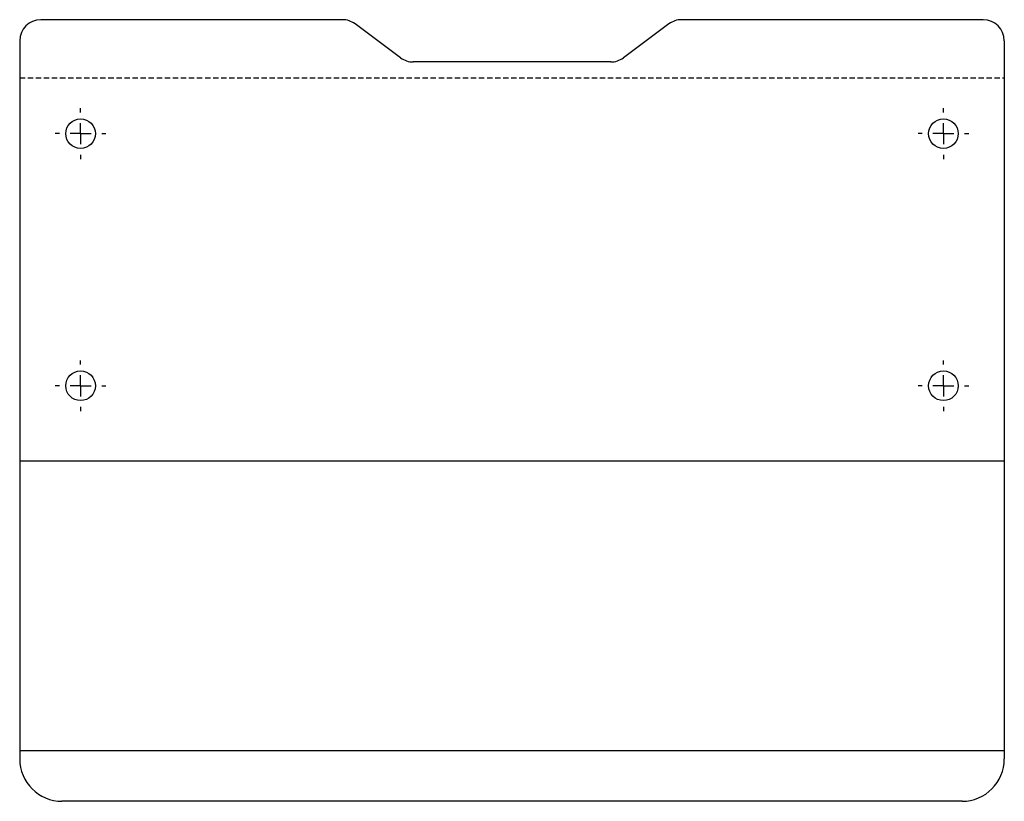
# Model space of a CAD drawing. Header units: millimetres. Extents: x 88 to 321, y 61 to 245.
import ezdxf

# ---------------------------------------------------------------- set-up
doc = ezdxf.new("R2010")
doc.units = ezdxf.units.MM
doc.linetypes.add('HIDDEN', pattern=[1.905, 1.27, -0.635])
doc.layers.add('LAYER_1', color=179, linetype='Continuous')

# ---------------------------------------------------------------- blocks, each defined once
blk = doc.blocks.new('SW_CENTERMARKSYMBOL_0')
at = {"layer": 'LAYER_1', "color": 0}
for p, q in [((0, 5), (0, 6)), ((0, 0), (0, 2.5)), ((-5, 0), (-6, 0)), ((0, 0), (-2.5, 0)), ((0, 0), (2.5, 0)), ((0, 0), (0, -2.5)), ((5, 0), (6, 0)), ((0, -5), (0, -6))]:
    blk.add_line(p, q, dxfattribs=at)
blk = doc.blocks.new('SW_CENTERMARKSYMBOL_1')
at = {"layer": 'LAYER_1', "color": 0}
for p, q in [((0, 5), (0, 6)), ((0, 0), (0, 2.5)), ((-5, 0), (-6, 0)), ((0, 0), (-2.5, 0)), ((0, 0), (2.5, 0)), ((0, 0), (0, -2.5)), ((5, 0), (6, 0)), ((0, -5), (0, -6))]:
    blk.add_line(p, q, dxfattribs=at)
blk = doc.blocks.new('SW_CENTERMARKSYMBOL_2')
at = {"layer": 'LAYER_1', "color": 0}
for p, q in [((0, 5), (0, 6)), ((0, 0), (0, 2.5)), ((-5, 0), (-6, 0)), ((0, 0), (-2.5, 0)), ((0, 0), (2.5, 0)), ((0, 0), (0, -2.5)), ((5, 0), (6, 0)), ((0, -5), (0, -6))]:
    blk.add_line(p, q, dxfattribs=at)
blk = doc.blocks.new('SW_CENTERMARKSYMBOL_3')
at = {"layer": 'LAYER_1', "color": 0}
for p, q in [((0, 5), (0, 6)), ((0, 0), (0, 2.5)), ((-5, 0), (-6, 0)), ((0, 0), (-2.5, 0)), ((0, 0), (2.5, 0)), ((0, 0), (0, -2.5)), ((5, 0), (6, 0)), ((0, -5), (0, -6))]:
    blk.add_line(p, q, dxfattribs=at)

msp = doc.modelspace()

# ---------------------------------------------------------------- linework, layer by layer
at = {"color": 7, "linetype": 'Continuous', "lineweight": 25}
for p, q in [((164.42, 245.29), (93.12, 245.29)), ((315.92, 245.29), (244.62, 245.29)), ((178.19, 236.28), (167.4, 244.3)), ((241.63, 244.3), (230.85, 236.28)), ((88.12, 240.29), (88.12, 70.53)), ((320.92, 240.29), (320.92, 70.53)), ((227.86, 235.29), (181.17, 235.29)), ((310.92, 60.53), (98.12, 60.53))]:
    msp.add_line(p, q, dxfattribs=at)
at = {"color": 7, "linetype": 'HIDDEN'}
msp.add_line((88.12, 231.58), (320.92, 231.58), dxfattribs=at)
at = {"color": 7, "linetype": 'Continuous'}
for p, q in [((320.92, 140.97), (88.12, 140.97)), ((320.92, 72.47), (88.12, 72.47))]:
    msp.add_line(p, q, dxfattribs=at)
at = {"color": 7, "linetype": 'Continuous', "lineweight": 25}
for centre in [(102.52, 218.35), (306.52, 218.35), (102.52, 158.75), (306.52, 158.75)]:
    msp.add_circle(centre, 3.5, dxfattribs=at)
for centre, radius, start, end in [((93.12, 240.29), 5, 90, 180), ((164.42, 240.29), 5, 53.3587, 90), ((244.62, 240.29), 5, 90, 126.6413), ((315.92, 240.29), 5, 0, 90), ((181.17, 240.29), 5, 233.3587, 270), ((227.86, 240.29), 5, 270, 306.6413), ((98.12, 70.53), 10, 180, 270), ((310.92, 70.53), 10, 270, 0)]:
    msp.add_arc(centre, radius, start, end, dxfattribs=at)

# ---------------------------------------------------------------- block references
at = {"layer": 'LAYER_1'}
for name, p in [('SW_CENTERMARKSYMBOL_0', (102.52, 218.35)), ('SW_CENTERMARKSYMBOL_3', (306.52, 218.35)), ('SW_CENTERMARKSYMBOL_1', (102.52, 158.75)), ('SW_CENTERMARKSYMBOL_2', (306.52, 158.75))]:
    msp.add_blockref(name, p, dxfattribs=at)

doc.saveas('drawing.dxf')
